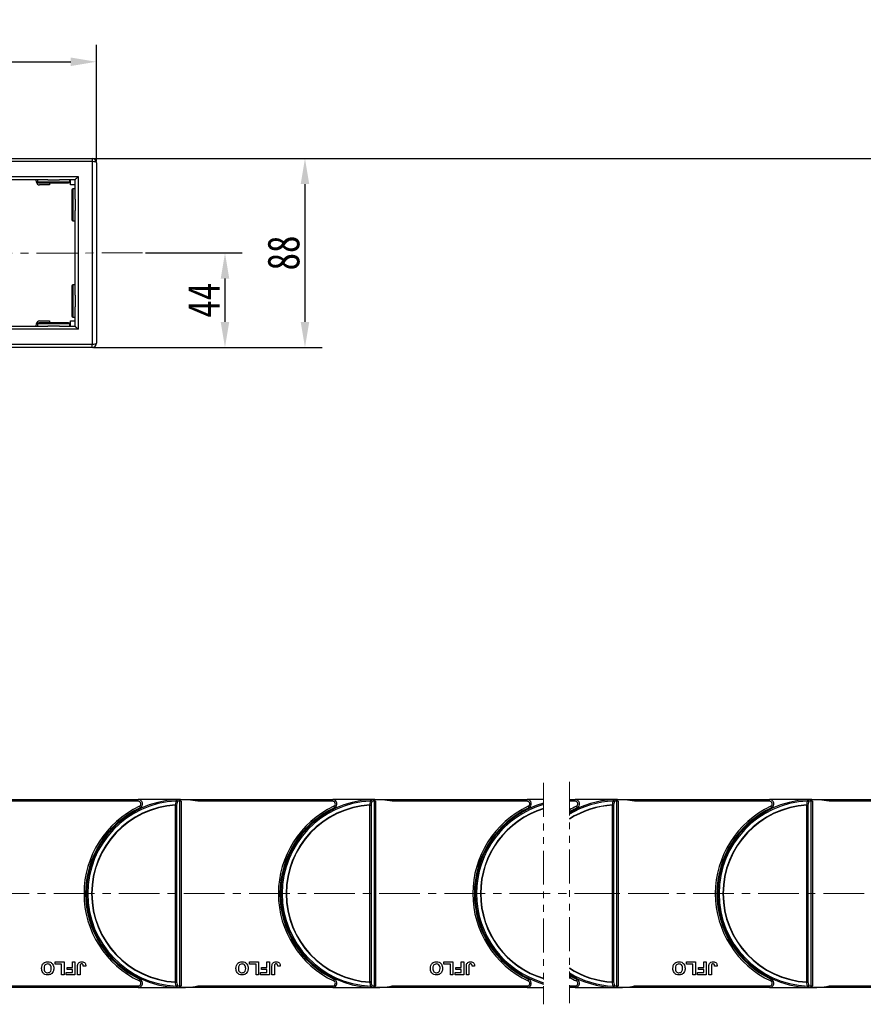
# Model space of a CAD drawing. Header units: millimetres. Extents: x -1637 to 445, y 81 to 1539.
# Tile 24 of 52: x -456 to -61, y 676 to 1137. Entities that reach past the tile are written whole.
import ezdxf

# ---------------------------------------------------------------- set-up
doc = ezdxf.new("R2010")
doc.units = ezdxf.units.MM
doc.linetypes.add('CENTERX2', pattern=[20.32, 12.7, -2.54, 2.54, -2.54])
doc.linetypes.add('PHANTOM2', pattern=[31.75, 15.875, -3.175, 3.175, -3.175, 3.175, -3.175])
doc.styles.get("Standard").update_dxf_attribs({"font": '仿宋_GB2312.ttf', "width": 0.8})
doc.dimstyles.new('ISO-60.1', dxfattribs={"dimtxt": 15, "dimasz": 12, "dimexe": 8, "dimexo": 0.625, "dimgap": 2.5, "dimtad": 1, "dimdsep": 46, "dimtxsty": 'Standard', "dimcen": 2.5, "dimadec": 0, "dimazin": 0, "dimtfac": 1, "dimtmove": 0, "dimatfit": 3, "dimfxl": 0, "dimarcsym": 0})

# ---------------------------------------------------------------- blocks, each defined once
blk = doc.blocks.new('*D3488')
at = {"color": 0, "lineweight": -2}
for p, q in [((-543.43, 1072.22), (-543.43, 1125.18)), ((-420.41, 1070.53), (-420.41, 1125.18)), ((-531.43, 1117.18), (-432.41, 1117.18))]:
    blk.add_line(p, q, dxfattribs=at)
at = {"color": 0, "lineweight": 9}
for points in [[(-531.43, 1119.18), (-531.43, 1115.18), (-543.43, 1117.18)], [(-432.41, 1119.18), (-432.41, 1115.18), (-420.41, 1117.18)]]:
    blk.add_solid(points, dxfattribs=at)
at = {"layer": 'Defpoints', "color": 0, "lineweight": 9}
for p in [(-420.41, 1117.18), (-543.43, 1071.59), (-420.41, 1069.9)]:
    blk.add_point(p, dxfattribs=at)
at = {"color": 0, "lineweight": 9, "insert": (-481.92, 1127.18), "char_height": 15, "attachment_point": 5}
blk.add_mtext('125', dxfattribs=at)
blk = doc.blocks.new('*D3490')
at = {"color": 0, "lineweight": -2}
for p, q in [((-421.79, 1071.9), (-314.76, 1071.9)), ((-322.76, 1059.9), (-322.76, 995.37)), ((-421.79, 983.37), (-314.76, 983.37))]:
    blk.add_line(p, q, dxfattribs=at)
at = {"color": 0, "lineweight": 9}
for points in [[(-324.76, 1059.9), (-320.76, 1059.9), (-322.76, 1071.9)], [(-324.76, 995.37), (-320.76, 995.37), (-322.76, 983.37)]]:
    blk.add_solid(points, dxfattribs=at)
at = {"layer": 'Defpoints', "color": 0, "lineweight": 9}
for p in [(-422.41, 1071.9), (-422.41, 983.37), (-322.76, 983.37)]:
    blk.add_point(p, dxfattribs=at)
at = {"color": 0, "lineweight": 9, "insert": (-332.76, 1027.64), "char_height": 15, "attachment_point": 5, "rotation": 90}
blk.add_mtext('88', dxfattribs=at)
blk = doc.blocks.new('*D3491')
at = {"color": 0, "lineweight": -2}
for p, q in [((-397.49, 1027.64), (-352.2, 1027.64)), ((-360.2, 1015.64), (-360.2, 995.37)), ((-397.49, 983.37), (-352.2, 983.37))]:
    blk.add_line(p, q, dxfattribs=at)
at = {"color": 0, "lineweight": 9}
for points in [[(-362.2, 1015.64), (-358.2, 1015.64), (-360.2, 1027.64)], [(-362.2, 995.37), (-358.2, 995.37), (-360.2, 983.37)]]:
    blk.add_solid(points, dxfattribs=at)
at = {"layer": 'Defpoints', "color": 0, "lineweight": 9}
for p in [(-398.12, 1027.64), (-398.12, 983.37), (-360.2, 983.37)]:
    blk.add_point(p, dxfattribs=at)
at = {"color": 0, "lineweight": 9, "insert": (-370.2, 1005.51), "char_height": 15, "attachment_point": 5, "rotation": 90}
blk.add_mtext('44', dxfattribs=at)
blk = doc.blocks.new('*D3495')
at = {"color": 0, "lineweight": -2}
for p, q in [((-370.99, 1071.9), (322.87, 1071.9)), ((314.87, 1059.9), (314.87, 695.4)), ((224.62, 683.4), (322.87, 683.4))]:
    blk.add_line(p, q, dxfattribs=at)
at = {"color": 0, "lineweight": 9}
for points in [[(312.87, 1059.9), (316.87, 1059.9), (314.87, 1071.9)], [(312.87, 695.4), (316.87, 695.4), (314.87, 683.4)]]:
    blk.add_solid(points, dxfattribs=at)
at = {"layer": 'Defpoints', "color": 0, "lineweight": 9}
for p in [(-371.61, 1071.9), (224, 683.4), (314.87, 683.4)]:
    blk.add_point(p, dxfattribs=at)
at = {"color": 0, "lineweight": 9, "insert": (304.87, 877.65), "char_height": 15, "attachment_point": 5, "rotation": 90}
blk.add_mtext('2R+88', dxfattribs=at)

msp = doc.modelspace()

# ---------------------------------------------------------------- linework, layer by layer
at = {"color": 7, "linetype": 'Continuous', "lineweight": 25}
for p, q in [((-499.791, 1071.925), (-422.412, 1071.925)), ((-422.412, 1070.425), (-499.791, 1070.425)), ((-422.412, 1071.925), (-422.412, 1070.425)), ((-422.412, 1070.425), (-422.412, 984.897)), ((-420.412, 1069.925), (-420.412, 985.397)), ((-491.912, 1063.425), (-428.912, 1063.425)), ((-443.104, 1061.925), (-472.719, 1061.925)), ((-448.444, 1060.765), (-448.649, 1061.925)), ((-447.912, 1061.925), (-447.912, 1060.925)), ((-443.104, 1061.925), (-437.719, 1061.925)), ((-430.412, 1061.925), (-437.719, 1061.925)), ((-432.912, 1060.925), (-432.912, 1061.925)), ((-432.512, 1059.525), (-432.512, 1061.925)), ((-430.412, 1052.854), (-430.412, 1061.925)), ((-428.912, 1063.425), (-428.912, 991.897)), ((-447.412, 1060.425), (-436.97, 1060.425)), ((-442.312, 1059.525), (-446.967, 1059.525)), ((-442.312, 1060.425), (-442.312, 1059.525)), ((-436.97, 1060.425), (-433.412, 1060.425)), ((-430.412, 1059.525), (-432.512, 1059.525)), ((-431.912, 1057.161), (-431.912, 1043.161)), ((-430.412, 1057.661), (-431.412, 1057.661)), ((-430.412, 1052.854), (-430.412, 1047.468)), ((-430.412, 1007.854), (-430.412, 1047.468)), ((-431.412, 1042.661), (-430.412, 1042.661)), ((-431.912, 1012.161), (-431.912, 998.161)), ((-430.412, 1012.661), (-431.412, 1012.661)), ((-430.412, 1007.854), (-430.412, 1002.468)), ((-430.412, 993.397), (-430.412, 1002.468)), ((-431.412, 997.661), (-430.412, 997.661)), ((-428.912, 991.897), (-491.912, 991.897)), ((-472.719, 993.397), (-443.104, 993.397)), ((-448.649, 993.397), (-448.444, 994.557)), ((-447.912, 994.397), (-447.912, 993.397)), ((-433.412, 994.897), (-447.412, 994.897)), ((-446.967, 995.797), (-442.312, 995.797)), ((-437.719, 993.397), (-443.104, 993.397)), ((-442.312, 995.797), (-442.312, 994.897)), ((-437.719, 993.397), (-430.412, 993.397)), ((-432.912, 993.397), (-432.912, 994.397)), ((-432.512, 993.397), (-432.512, 995.797)), ((-432.512, 995.797), (-430.412, 995.797)), ((-499.791, 984.897), (-422.412, 984.897)), ((-422.412, 983.397), (-499.791, 983.397)), ((-422.412, 983.397), (-422.412, 984.897)), ((-471.743, 771.661), (-400.775, 771.661)), ((-400.775, 770.911), (-463.964, 770.911)), ((-400.775, 770.911), (-400.775, 771.661)), ((-381.053, 771.661), (-400.775, 771.661)), ((-380.901, 771.068), (-381.503, 771.518)), ((-381.273, 684.418), (-381.273, 770.905)), ((-381.053, 771.661), (-380.743, 771.661)), ((-380.898, 770.911), (-380.743, 770.911)), ((-380.743, 771.661), (-309.775, 771.661)), ((-380.743, 771.661), (-380.743, 771.66)), ((-380.743, 770.911), (-380.743, 684.411)), ((-309.775, 770.911), (-372.964, 770.911)), ((-309.775, 770.911), (-309.775, 771.661)), ((-290.053, 771.661), (-309.775, 771.661)), ((-289.901, 771.068), (-290.503, 771.518)), ((-290.273, 684.418), (-290.273, 770.905)), ((-290.053, 771.661), (-289.743, 771.661)), ((-289.898, 770.911), (-289.743, 770.911)), ((-289.743, 771.661), (-218.775, 771.661)), ((-289.743, 771.661), (-289.743, 771.66)), ((-289.743, 770.911), (-289.743, 684.411)), ((-218.775, 770.911), (-281.964, 770.911)), ((-218.775, 770.911), (-218.775, 771.661)), ((-211.018, 771.661), (-218.775, 771.661)), ((-198.972, 771.661), (-196.239, 771.661)), ((-196.239, 770.911), (-198.972, 770.911)), ((-196.239, 770.911), (-196.239, 771.661)), ((-176.517, 771.661), (-196.239, 771.661)), ((-176.365, 771.068), (-176.967, 771.518)), ((-176.736, 684.418), (-176.736, 770.905)), ((-176.517, 771.661), (-176.206, 771.661)), ((-176.361, 770.911), (-176.206, 770.911)), ((-176.206, 771.661), (-105.239, 771.661)), ((-176.206, 771.661), (-176.206, 771.66)), ((-176.206, 770.911), (-176.206, 684.411)), ((-105.239, 770.911), (-168.427, 770.911)), ((-105.239, 770.911), (-105.239, 771.661)), ((-85.517, 771.661), (-105.239, 771.661)), ((-85.365, 771.068), (-85.967, 771.518)), ((-85.736, 684.418), (-85.736, 770.905)), ((-85.517, 771.661), (-85.206, 771.661)), ((-85.361, 770.911), (-85.206, 770.911)), ((-85.206, 771.661), (-14.239, 771.661)), ((-85.206, 771.661), (-85.206, 771.66)), ((-85.206, 770.911), (-85.206, 684.411)), ((-14.239, 770.911), (-77.427, 770.911)), ((-383.364, 686.3), (-383.364, 769.022)), ((-383.364, 769.022), (-382.834, 769.022)), ((-382.834, 769.022), (-382.834, 686.3)), ((-292.364, 686.3), (-292.364, 769.022)), ((-292.364, 769.022), (-291.834, 769.022)), ((-291.834, 769.022), (-291.834, 686.3)), ((-178.827, 686.3), (-178.827, 769.022)), ((-178.827, 769.022), (-178.297, 769.022)), ((-178.297, 769.022), (-178.297, 686.3)), ((-87.827, 686.3), (-87.827, 769.022)), ((-87.827, 769.022), (-87.297, 769.022)), ((-87.297, 769.022), (-87.297, 686.3)), ((-424.443, 734.961), (-424.849, 734.961)), ((-333.443, 734.961), (-333.849, 734.961)), ((-242.443, 734.961), (-242.849, 734.961)), ((-128.907, 734.961), (-129.312, 734.961)), ((-424.849, 720.361), (-424.443, 720.361)), ((-333.849, 720.361), (-333.443, 720.361)), ((-242.849, 720.361), (-242.443, 720.361)), ((-129.312, 720.361), (-128.907, 720.361)), ((-439.746, 694.661), (-439.746, 695.661)), ((-439.746, 695.661), (-435.516, 695.661)), ((-436.669, 694.661), (-439.746, 694.661)), ((-436.669, 689.661), (-436.669, 694.661)), ((-435.516, 695.661), (-435.516, 689.661)), ((-434.131, 692.123), (-434.131, 693.123)), ((-434.131, 693.123), (-431.593, 693.123)), ((-431.593, 692.123), (-434.131, 692.123)), ((-431.593, 693.123), (-431.593, 695.661)), ((-431.593, 695.661), (-430.439, 695.661)), ((-431.593, 690.661), (-431.593, 692.123)), ((-430.439, 695.661), (-430.439, 689.661)), ((-429.208, 689.661), (-429.208, 693.443)), ((-428.054, 693.544), (-428.054, 689.661)), ((-425.362, 693.738), (-426.516, 693.661)), ((-348.746, 694.661), (-348.746, 695.661)), ((-348.746, 695.661), (-344.516, 695.661)), ((-345.669, 694.661), (-348.746, 694.661)), ((-345.669, 689.661), (-345.669, 694.661)), ((-344.516, 695.661), (-344.516, 689.661)), ((-343.131, 692.123), (-343.131, 693.123)), ((-343.131, 693.123), (-340.593, 693.123)), ((-340.593, 692.123), (-343.131, 692.123)), ((-340.593, 695.661), (-339.439, 695.661)), ((-340.593, 693.123), (-340.593, 695.661)), ((-340.593, 690.661), (-340.593, 692.123)), ((-339.439, 695.661), (-339.439, 689.661)), ((-338.208, 689.661), (-338.208, 693.443)), ((-337.054, 693.544), (-337.054, 689.661)), ((-334.362, 693.738), (-335.516, 693.661)), ((-257.746, 694.661), (-257.746, 695.661)), ((-257.746, 695.661), (-253.516, 695.661)), ((-254.669, 694.661), (-257.746, 694.661)), ((-254.669, 689.661), (-254.669, 694.661)), ((-253.516, 695.661), (-253.516, 689.661)), ((-252.131, 692.123), (-252.131, 693.123)), ((-252.131, 693.123), (-249.593, 693.123)), ((-249.593, 692.123), (-252.131, 692.123)), ((-249.593, 693.123), (-249.593, 695.661)), ((-249.593, 695.661), (-248.439, 695.661)), ((-249.593, 690.661), (-249.593, 692.123)), ((-248.439, 695.661), (-248.439, 689.661)), ((-247.208, 689.661), (-247.208, 693.443)), ((-246.054, 693.544), (-246.054, 689.661)), ((-243.362, 693.738), (-244.516, 693.661)), ((-144.21, 694.661), (-144.21, 695.661)), ((-144.21, 695.661), (-139.979, 695.661)), ((-141.133, 694.661), (-144.21, 694.661)), ((-141.133, 689.661), (-141.133, 694.661)), ((-139.979, 695.661), (-139.979, 689.661)), ((-138.594, 693.123), (-136.056, 693.123)), ((-138.594, 692.123), (-138.594, 693.123)), ((-136.056, 692.123), (-138.594, 692.123)), ((-136.056, 693.123), (-136.056, 695.661)), ((-136.056, 695.661), (-134.902, 695.661)), ((-136.056, 690.661), (-136.056, 692.123)), ((-134.902, 695.661), (-134.902, 689.661)), ((-133.671, 689.661), (-133.671, 693.443)), ((-132.517, 693.544), (-132.517, 689.661)), ((-129.825, 693.738), (-130.979, 693.661)), ((-435.516, 689.661), (-436.669, 689.661)), ((-434.516, 689.661), (-434.516, 690.661)), ((-434.516, 690.661), (-431.593, 690.661)), ((-430.439, 689.661), (-434.516, 689.661)), ((-428.054, 689.661), (-429.208, 689.661)), ((-344.516, 689.661), (-345.669, 689.661)), ((-343.516, 689.661), (-343.516, 690.661)), ((-343.516, 690.661), (-340.593, 690.661)), ((-339.439, 689.661), (-343.516, 689.661)), ((-337.054, 689.661), (-338.208, 689.661)), ((-253.516, 689.661), (-254.669, 689.661)), ((-252.516, 689.661), (-252.516, 690.661)), ((-252.516, 690.661), (-249.593, 690.661)), ((-248.439, 689.661), (-252.516, 689.661)), ((-246.054, 689.661), (-247.208, 689.661)), ((-139.979, 689.661), (-141.133, 689.661)), ((-138.979, 690.661), (-136.056, 690.661)), ((-138.979, 689.661), (-138.979, 690.661)), ((-134.902, 689.661), (-138.979, 689.661)), ((-132.517, 689.661), (-133.671, 689.661)), ((-400.775, 683.661), (-471.743, 683.661)), ((-463.964, 684.411), (-400.775, 684.411)), ((-400.775, 684.411), (-400.775, 683.661)), ((-400.775, 683.661), (-381.053, 683.661)), ((-382.834, 686.3), (-383.364, 686.3)), ((-380.743, 683.661), (-381.053, 683.661)), ((-380.898, 684.411), (-380.743, 684.411)), ((-380.743, 683.662), (-380.743, 683.661)), ((-309.775, 683.661), (-380.743, 683.661)), ((-372.964, 684.411), (-309.775, 684.411)), ((-309.775, 684.411), (-309.775, 683.661)), ((-309.775, 683.661), (-290.053, 683.661)), ((-291.834, 686.3), (-292.364, 686.3)), ((-289.743, 683.661), (-290.053, 683.661)), ((-289.898, 684.411), (-289.743, 684.411)), ((-289.743, 683.662), (-289.743, 683.661)), ((-218.775, 683.661), (-289.743, 683.661)), ((-281.964, 684.411), (-218.775, 684.411)), ((-218.775, 684.411), (-218.775, 683.661)), ((-218.775, 683.661), (-211.019, 683.661)), ((-198.973, 684.411), (-196.239, 684.411)), ((-196.239, 683.661), (-198.973, 683.661)), ((-196.239, 684.411), (-196.239, 683.661)), ((-196.239, 683.661), (-176.517, 683.661)), ((-178.297, 686.3), (-178.827, 686.3)), ((-176.206, 683.661), (-176.517, 683.661)), ((-176.361, 684.411), (-176.206, 684.411)), ((-176.206, 683.662), (-176.206, 683.661)), ((-105.239, 683.661), (-176.206, 683.661)), ((-168.427, 684.411), (-105.239, 684.411)), ((-105.239, 684.411), (-105.239, 683.661)), ((-105.239, 683.661), (-85.517, 683.661)), ((-87.297, 686.3), (-87.827, 686.3)), ((-85.206, 683.661), (-85.517, 683.661)), ((-85.361, 684.411), (-85.206, 684.411)), ((-85.206, 683.662), (-85.206, 683.661)), ((-14.239, 683.661), (-85.206, 683.661)), ((-77.427, 684.411), (-14.239, 684.411))]:
    msp.add_line(p, q, dxfattribs=at)
at = {"color": 8, "linetype": 'Continuous', "lineweight": 25}
for p, q in [((-447.912, 1060.925), (-436.724, 1060.925)), ((-436.724, 1060.925), (-432.912, 1060.925)), ((-431.412, 1057.661), (-431.412, 1042.661)), ((-431.412, 1012.661), (-431.412, 997.661)), ((-432.912, 994.397), (-447.912, 994.397))]:
    msp.add_line(p, q, dxfattribs=at)
at = {"color": 1, "linetype": 'CENTERX2', "lineweight": 13, "ltscale": 1.5}
for p, q in [((-398.842, 1027.661), (-728.251, 1027.302)), ((-653.743, 727.661), (-177.26, 727.661)), ((243.779, 727.661), (-190.207, 727.661))]:
    msp.add_line(p, q, dxfattribs=at)
at = {"color": 3, "linetype": 'PHANTOM2', "lineweight": 9}
for p, q in [((-211.018, 779.498), (-211.019, 675.824)), ((-198.972, 780.06), (-198.974, 676.387))]:
    msp.add_line(p, q, dxfattribs=at)
at = {"color": 7, "linetype": 'Continuous', "lineweight": 25, "flags": 128}
for points in [[(-428.912, 1063.425), (-429.204, 1063.132), (-429.486, 1062.851), (-429.745, 1062.592), (-429.973, 1062.364), (-430.159, 1062.178), (-430.298, 1062.039), (-430.383, 1061.954), (-430.412, 1061.925)], [(-430.412, 993.397), (-430.383, 993.368), (-430.298, 993.283), (-430.159, 993.144), (-429.973, 992.958), (-429.745, 992.73), (-429.486, 992.471), (-429.204, 992.19), (-428.912, 991.897)], [(-383.033, 771.616), (-383.032, 771.605), (-383.031, 771.573), (-383.028, 771.519), (-383.025, 771.447), (-383.021, 771.357), (-383.016, 771.253), (-383.011, 771.138), (-383.006, 771.014)], [(-292.033, 771.616), (-292.032, 771.605), (-292.031, 771.573), (-292.028, 771.519), (-292.025, 771.447), (-292.021, 771.357), (-292.016, 771.253), (-292.011, 771.138), (-292.006, 771.014)], [(-178.496, 771.616), (-178.496, 771.605), (-178.494, 771.573), (-178.492, 771.519), (-178.488, 771.447), (-178.484, 771.357), (-178.48, 771.253), (-178.475, 771.138), (-178.469, 771.014)], [(-87.496, 771.616), (-87.496, 771.605), (-87.494, 771.573), (-87.492, 771.519), (-87.489, 771.447), (-87.484, 771.357), (-87.48, 771.253), (-87.475, 771.138), (-87.469, 771.014)], [(-400.244, 768.53), (-400.182, 768.397), (-400.122, 768.27), (-400.067, 768.152), (-400.019, 768.05), (-399.979, 767.965), (-399.95, 767.902), (-399.931, 767.864), (-399.925, 767.851)], [(-383.372, 769.169), (-383.371, 769.151), (-383.37, 769.133), (-383.369, 769.114), (-383.368, 769.096), (-383.367, 769.078), (-383.366, 769.059), (-383.365, 769.041), (-383.364, 769.022)], [(-309.244, 768.53), (-309.182, 768.397), (-309.122, 768.27), (-309.067, 768.152), (-309.019, 768.05), (-308.979, 767.965), (-308.95, 767.902), (-308.931, 767.864), (-308.925, 767.851)], [(-292.372, 769.169), (-292.371, 769.151), (-292.37, 769.133), (-292.369, 769.114), (-292.368, 769.096), (-292.367, 769.078), (-292.366, 769.059), (-292.365, 769.041), (-292.364, 769.022)], [(-218.244, 768.53), (-218.182, 768.397), (-218.122, 768.27), (-218.067, 768.152), (-218.019, 768.05), (-217.979, 767.965), (-217.95, 767.902), (-217.931, 767.864), (-217.925, 767.851)], [(-195.707, 768.53), (-195.645, 768.397), (-195.585, 768.27), (-195.53, 768.152), (-195.482, 768.05), (-195.442, 767.965), (-195.413, 767.902), (-195.395, 767.864), (-195.389, 767.851)], [(-178.835, 769.169), (-178.834, 769.151), (-178.833, 769.133), (-178.832, 769.114), (-178.831, 769.096), (-178.83, 769.078), (-178.829, 769.059), (-178.828, 769.041), (-178.827, 769.022)], [(-104.707, 768.53), (-104.645, 768.397), (-104.585, 768.27), (-104.53, 768.152), (-104.482, 768.05), (-104.442, 767.965), (-104.413, 767.902), (-104.395, 767.864), (-104.389, 767.851)], [(-400.244, 686.792), (-400.182, 686.925), (-400.122, 687.052), (-400.067, 687.17), (-400.019, 687.273), (-399.979, 687.357), (-399.95, 687.42), (-399.931, 687.458), (-399.925, 687.471)], [(-309.244, 686.792), (-309.182, 686.925), (-309.122, 687.052), (-309.067, 687.17), (-309.019, 687.273), (-308.979, 687.357), (-308.95, 687.42), (-308.931, 687.458), (-308.925, 687.471)], [(-218.244, 686.792), (-218.182, 686.925), (-218.122, 687.052), (-218.067, 687.17), (-218.019, 687.273), (-217.979, 687.357), (-217.95, 687.42), (-217.931, 687.458), (-217.925, 687.471)], [(-195.707, 686.792), (-195.645, 686.925), (-195.585, 687.052), (-195.53, 687.17), (-195.482, 687.273), (-195.442, 687.357), (-195.413, 687.42), (-195.395, 687.458), (-195.389, 687.471)], [(-104.707, 686.792), (-104.645, 686.925), (-104.585, 687.052), (-104.53, 687.17), (-104.482, 687.273), (-104.442, 687.357), (-104.413, 687.42), (-104.395, 687.458), (-104.389, 687.471)], [(-383.364, 686.3), (-383.365, 686.281), (-383.366, 686.263), (-383.367, 686.244), (-383.368, 686.226), (-383.369, 686.208), (-383.37, 686.189), (-383.371, 686.171), (-383.372, 686.153)], [(-383.006, 684.308), (-383.011, 684.185), (-383.016, 684.069), (-383.021, 683.965), (-383.025, 683.875), (-383.028, 683.803), (-383.031, 683.749), (-383.032, 683.717), (-383.033, 683.706)], [(-292.364, 686.3), (-292.365, 686.281), (-292.366, 686.263), (-292.367, 686.244), (-292.368, 686.226), (-292.369, 686.208), (-292.37, 686.189), (-292.371, 686.171), (-292.372, 686.153)], [(-292.006, 684.308), (-292.011, 684.185), (-292.016, 684.069), (-292.021, 683.965), (-292.025, 683.875), (-292.028, 683.803), (-292.031, 683.749), (-292.032, 683.717), (-292.033, 683.706)], [(-178.827, 686.3), (-178.828, 686.281), (-178.829, 686.263), (-178.83, 686.244), (-178.831, 686.226), (-178.832, 686.208), (-178.833, 686.189), (-178.834, 686.171), (-178.835, 686.153)], [(-178.469, 684.308), (-178.475, 684.185), (-178.48, 684.069), (-178.484, 683.965), (-178.488, 683.875), (-178.492, 683.803), (-178.494, 683.749), (-178.496, 683.717), (-178.496, 683.706)], [(-87.469, 684.308), (-87.475, 684.185), (-87.48, 684.069), (-87.484, 683.965), (-87.489, 683.875), (-87.492, 683.803), (-87.494, 683.749), (-87.496, 683.717), (-87.496, 683.706)]]:
    msp.add_lwpolyline(points, dxfattribs=at)
at = {"color": 7, "linetype": 'Continuous', "lineweight": 25}
for centre, radius, start, end in [((-422.412, 1069.925), 2, 0, 90), ((-446.967, 1061.025), 1.5, 190, 270), ((-447.412, 1060.925), 0.5, 180, 270), ((-433.412, 1060.925), 0.5, 270, 0), ((-431.412, 1057.161), 0.5, 90, 180), ((-431.412, 1043.161), 0.5, 180, 270), ((-431.412, 1012.161), 0.5, 90, 180), ((-431.412, 998.161), 0.5, 180, 270), ((-446.967, 994.297), 1.5, 90, 170), ((-447.412, 994.397), 0.5, 90, 180), ((-433.412, 994.397), 0.5, 0, 90), ((-422.412, 985.397), 2, 270, 0), ((-381.053, 727.661), 44, 92.57859, 267.42141), ((-381.053, 727.661), 43.397, 92.57859, 267.42141), ((-400.775, 769.661), 2, 295.15349, 90), ((-400.775, 769.661), 1.25, 295.15349, 90), ((-381.053, 727.661), 44, 91.40525, 92.57859), ((-383.141, 770.948), 0.677, 353.16625, 80.78329), ((-383.549, 767.974), 3.088, 69.52546, 79.868), ((-380.523, 727.661), 43.25, 90.99361, 92.57859), ((-381.053, 727.661), 44, 79.40598, 91.40525), ((-382.152, 770.924), 0.88, 358.72506, 42.44683), ((-384.437, 770.912), 3.54, 359.98441, 2.52712), ((-290.053, 727.661), 44, 92.57859, 267.42141), ((-290.053, 727.661), 43.397, 92.57859, 267.42141), ((-309.775, 769.661), 2, 295.15349, 90), ((-309.775, 769.661), 1.25, 295.15349, 90), ((-290.053, 727.661), 44, 91.40525, 92.57859), ((-292.141, 770.948), 0.677, 353.16756, 80.78199), ((-292.549, 767.973), 3.089, 69.5275, 79.86596), ((-289.523, 727.661), 43.25, 90.99361, 92.57859), ((-290.053, 727.661), 44, 79.40598, 91.40525), ((-291.152, 770.924), 0.88, 358.72417, 42.44528), ((-293.475, 770.912), 3.577, 359.99234, 2.50831), ((-199.053, 727.661), 44, 105.77863, 254.21961), ((-218.775, 769.661), 2, 295.15349, 90), ((-218.775, 769.661), 1.25, 295.15349, 90), ((-176.517, 727.661), 44, 92.57859, 120.68742), ((-176.517, 727.661), 43.397, 92.57859, 121.161), ((-196.239, 769.661), 2, 295.15349, 90), ((-196.239, 769.661), 1.25, 295.15349, 90), ((-176.517, 727.661), 44, 91.40525, 92.57859), ((-178.605, 770.948), 0.677, 353.16632, 80.78032), ((-179.012, 767.975), 3.088, 69.52419, 79.86764), ((-175.986, 727.661), 43.25, 90.99361, 92.57859), ((-176.517, 727.661), 44, 79.40598, 91.40525), ((-177.616, 770.924), 0.88, 358.7258, 42.43878), ((-180.013, 770.909), 3.651, 0.0288, 2.49359), ((-85.517, 727.661), 44, 92.57859, 267.42141), ((-85.517, 727.661), 43.397, 92.57859, 267.42141), ((-105.239, 769.661), 2, 295.15349, 90), ((-105.239, 769.661), 1.25, 295.15349, 90), ((-85.517, 727.661), 44, 91.40525, 92.57859), ((-87.605, 770.948), 0.677, 353.1688, 80.78365), ((-88.012, 767.974), 3.088, 69.52588, 79.8692), ((-84.986, 727.661), 43.25, 90.99361, 92.57859), ((-85.517, 727.661), 44, 79.40598, 91.40525), ((-86.615, 770.924), 0.879, 358.72005, 42.45429), ((-88.863, 770.914), 3.502, 359.95442, 2.52449), ((-381.053, 727.661), 45.15, 115.15349, 244.84651), ((-381.053, 727.661), 44.4, 115.15349, 244.84651), ((-381.053, 727.661), 41.573, 93.19752, 266.80248), ((-381.053, 727.661), 41.426, 93.19752, 266.80248), ((-383.915, 766.117), 3.1, 69.57943, 79.9114), ((-290.053, 727.661), 45.15, 115.15349, 244.84651), ((-290.053, 727.661), 44.4, 115.15349, 244.84651), ((-290.053, 727.661), 41.573, 93.19752, 266.80248), ((-290.053, 727.661), 41.426, 93.19752, 266.80248), ((-292.915, 766.118), 3.099, 69.57796, 79.91288), ((-199.053, 727.661), 45.15, 115.15349, 244.84651), ((-199.053, 727.661), 44.4, 115.15349, 244.84651), ((-199.053, 727.661), 43.397, 106.0037, 253.99454), ((-199.053, 727.661), 41.573, 106.72618, 253.27206), ((-199.053, 727.661), 41.426, 106.78732, 253.21091), ((-176.517, 727.661), 41.573, 93.19752, 122.69396), ((-176.517, 727.661), 41.426, 93.19752, 122.82463), ((-176.517, 727.661), 45.15, 115.15349, 119.82514), ((-176.517, 727.661), 44.4, 115.15349, 120.38157), ((-179.379, 766.116), 3.101, 69.58202, 79.90882), ((-85.517, 727.661), 45.15, 115.15349, 244.84651), ((-85.517, 727.661), 44.4, 115.15349, 244.84651), ((-85.517, 727.661), 41.573, 93.19752, 266.80248), ((-85.517, 727.661), 41.426, 93.19752, 266.80248), ((-109.846, 767.863), 22.049, 3.01447, 3.39671), ((-88.378, 766.117), 3.1, 69.58048, 79.91357), ((-176.517, 727.661), 41.426, 237.1736, 266.80248), ((-176.517, 727.661), 41.573, 237.30428, 266.80248), ((-400.775, 685.661), 2, 270, 64.84651), ((-309.775, 685.661), 2, 270, 64.84651), ((-218.775, 685.661), 2, 270, 64.84651), ((-176.517, 727.661), 43.397, 238.83723, 267.42141), ((-176.517, 727.661), 44, 239.31082, 267.42141), ((-176.517, 727.661), 44.4, 239.61667, 244.84651), ((-176.517, 727.661), 45.15, 240.17309, 244.84651), ((-196.239, 685.661), 2, 270, 64.84651), ((-105.239, 685.661), 2, 270, 64.84651), ((-400.775, 685.661), 1.25, 270, 64.84651), ((-383.915, 689.205), 3.1, 280.0886, 290.42057), ((-383.141, 684.374), 0.677, 279.21527, 6.83518), ((-381.053, 727.661), 44, 267.42141, 268.59475), ((-383.549, 687.348), 3.088, 280.132, 290.47454), ((-380.523, 727.661), 43.25, 267.42141, 269.00639), ((-381.053, 727.661), 44, 268.59475, 280.59402), ((-382.152, 684.398), 0.88, 317.55644, 1.2735), ((-384.434, 684.41), 3.536, 357.47171, 0.01677), ((-309.775, 685.661), 1.25, 270, 64.84651), ((-292.915, 689.204), 3.099, 280.08712, 290.42204), ((-292.141, 684.374), 0.677, 279.21658, 6.83388), ((-290.053, 727.661), 44, 267.42141, 268.59475), ((-292.549, 687.349), 3.089, 280.13404, 290.4725), ((-289.523, 727.661), 43.25, 267.42141, 269.00639), ((-290.053, 727.661), 44, 268.59475, 280.59402), ((-291.152, 684.398), 0.88, 317.55799, 1.27438), ((-293.472, 684.41), 3.574, 357.49052, 0.00883), ((-218.775, 685.661), 1.25, 270, 64.84651), ((-196.239, 685.661), 1.25, 270, 64.84651), ((-179.379, 689.206), 3.101, 280.09118, 290.41798), ((-178.605, 684.374), 0.677, 279.21968, 6.83368), ((-176.517, 727.661), 44, 267.42141, 268.59475), ((-179.012, 687.347), 3.088, 280.13236, 290.47581), ((-175.986, 727.661), 43.25, 267.42141, 269.00639), ((-176.517, 727.661), 44, 268.59475, 280.59402), ((-177.616, 684.398), 0.88, 317.56575, 1.27151), ((-180.013, 684.413), 3.651, 357.50641, 359.9712), ((-105.239, 685.661), 1.25, 270, 64.84651), ((-106.022, 687.245), 18.22, 356.56313, 357.0257), ((-88.378, 689.205), 3.1, 280.08643, 290.41952), ((-87.605, 684.374), 0.677, 279.21635, 6.8312), ((-85.517, 727.661), 44, 267.42141, 268.59475), ((-88.012, 687.348), 3.088, 280.1308, 290.47412), ((-84.986, 727.661), 43.25, 267.42141, 269.00639), ((-85.517, 727.661), 44, 268.59475, 280.59402), ((-86.615, 684.398), 0.879, 317.55024, 1.27726), ((-88.863, 684.408), 3.502, 357.47551, 0.04558)]:
    msp.add_arc(centre, radius, start, end, dxfattribs=at)
for centre, start_param, end_param in [((-422.412, 1069.925), 0, 1.5707963), ((-422.412, 985.397), 4.712389, 6.2831853)]:
    msp.add_ellipse(centre, major_axis=(2, 0), ratio=0.25, start_param=start_param, end_param=end_param, dxfattribs=at)
for points, knots in [([(-383.372, 769.169), (-383.288, 769.591), (-383.166, 770.206), (-383.044, 770.821), (-383.006, 771.014)], [0, 0, 0, 0, 0.6855349, 1, 1, 1, 1]), ([(-382.469, 770.867), (-382.507, 770.674), (-382.629, 770.059), (-382.75, 769.444), (-382.834, 769.022)], [0, 0, 0, 0, 0.3144765, 1, 1, 1, 1]), ([(-381.503, 771.518), (-381.636, 771.568), (-381.84, 771.644), (-382.056, 771.647), (-382.132, 771.648)], [0, 0, 0, 0, 0.64984434, 1, 1, 1, 1]), ([(-380.898, 770.911), (-380.956, 770.911), (-381.096, 770.91), (-381.208, 770.907), (-381.273, 770.905)], [0, 0, 0, 0, 0.4157122, 1, 1, 1, 1]), ([(-380.743, 770.911), (-380.744, 770.912), (-380.797, 770.965), (-380.85, 771.017), (-380.901, 771.068)], [0, 0, 0, 0, 0.024536, 1, 1, 1, 1]), ([(-292.372, 769.169), (-292.288, 769.591), (-292.166, 770.206), (-292.044, 770.821), (-292.006, 771.014)], [0, 0, 0, 0, 0.68553685, 1, 1, 1, 1]), ([(-291.469, 770.867), (-291.507, 770.674), (-291.629, 770.059), (-291.75, 769.444), (-291.834, 769.022)], [0, 0, 0, 0, 0.314476, 1, 1, 1, 1]), ([(-290.503, 771.518), (-290.636, 771.568), (-290.84, 771.644), (-291.056, 771.647), (-291.132, 771.648)], [0, 0, 0, 0, 0.6498294, 1, 1, 1, 1]), ([(-289.898, 770.911), (-289.956, 770.911), (-290.096, 770.91), (-290.208, 770.907), (-290.273, 770.905)], [0, 0, 0, 0, 0.4157122, 1, 1, 1, 1]), ([(-289.743, 770.911), (-289.744, 770.912), (-289.797, 770.965), (-289.85, 771.017), (-289.901, 771.068)], [0, 0, 0, 0, 0.0245372, 1, 1, 1, 1]), ([(-178.835, 769.169), (-178.752, 769.591), (-178.63, 770.206), (-178.507, 770.821), (-178.469, 771.014)], [0, 0, 0, 0, 0.68553388, 1, 1, 1, 1]), ([(-177.932, 770.867), (-177.97, 770.674), (-178.092, 770.059), (-178.214, 769.444), (-178.297, 769.022)], [0, 0, 0, 0, 0.314474, 1, 1, 1, 1]), ([(-176.967, 771.518), (-177.099, 771.568), (-177.303, 771.644), (-177.52, 771.647), (-177.596, 771.648)], [0, 0, 0, 0, 0.6497995, 1, 1, 1, 1]), ([(-176.361, 770.911), (-176.419, 770.911), (-176.559, 770.91), (-176.671, 770.907), (-176.736, 770.905)], [0, 0, 0, 0, 0.4157505, 1, 1, 1, 1]), ([(-176.206, 770.911), (-176.207, 770.912), (-176.26, 770.965), (-176.313, 771.017), (-176.365, 771.068)], [0, 0, 0, 0, 0.02453486, 1, 1, 1, 1]), ([(-87.835, 769.169), (-87.752, 769.591), (-87.63, 770.206), (-87.507, 770.821), (-87.469, 771.014)], [0, 0, 0, 0, 0.68553983, 1, 1, 1, 1]), ([(-86.932, 770.867), (-86.97, 770.674), (-87.092, 770.059), (-87.214, 769.444), (-87.297, 769.022)], [0, 0, 0, 0, 0.31447989, 1, 1, 1, 1]), ([(-85.967, 771.518), (-86.099, 771.568), (-86.303, 771.644), (-86.52, 771.647), (-86.596, 771.648)], [0, 0, 0, 0, 0.6498593, 1, 1, 1, 1]), ([(-85.361, 770.911), (-85.419, 770.911), (-85.559, 770.91), (-85.671, 770.907), (-85.736, 770.905)], [0, 0, 0, 0, 0.415674, 1, 1, 1, 1]), ([(-85.206, 770.911), (-85.207, 770.912), (-85.26, 770.965), (-85.313, 771.017), (-85.365, 771.068)], [0, 0, 0, 0, 0.02453486, 1, 1, 1, 1]), ([(-446.054, 692.669), (-446.025, 693.113), (-445.966, 693.998), (-445.266, 695.073), (-444.26, 695.662), (-443.565, 695.713), (-443.216, 695.738)], [0, 0, 0, 0, 0.280559, 0.5594744, 0.7794223, 1, 1, 1, 1]), ([(-443.2, 689.584), (-443.647, 689.627), (-444.539, 689.711), (-445.532, 690.56), (-445.998, 691.622), (-446.035, 692.32), (-446.054, 692.669)], [0, 0, 0, 0, 0.2798263, 0.5586395, 0.7789865, 1, 1, 1, 1]), ([(-443.214, 694.738), (-443.499, 694.701), (-444.069, 694.627), (-444.817, 693.835), (-444.869, 693.094), (-444.9, 692.641)], [0, 0, 0, 0, 0.2799821, 0.5597541, 1, 1, 1, 1]), ([(-444.9, 692.641), (-444.888, 692.358), (-444.863, 691.796), (-444.502, 691.066), (-443.88, 690.641), (-443.436, 690.603), (-443.214, 690.584)], [0, 0, 0, 0, 0.2811006, 0.5600103, 0.7797046, 1, 1, 1, 1]), ([(-443.216, 695.738), (-442.772, 695.698), (-441.887, 695.618), (-440.893, 694.787), (-440.419, 693.737), (-440.381, 693.044), (-440.362, 692.697)], [0, 0, 0, 0, 0.2799416, 0.5587153, 0.7790515, 1, 1, 1, 1]), ([(-441.516, 692.657), (-441.529, 692.941), (-441.557, 693.508), (-441.934, 694.229), (-442.545, 694.671), (-442.991, 694.716), (-443.214, 694.738)], [0, 0, 0, 0, 0.2810103, 0.5601262, 0.7799449, 1, 1, 1, 1]), ([(-443.214, 690.584), (-442.929, 690.617), (-442.358, 690.683), (-441.597, 691.462), (-441.546, 692.204), (-441.516, 692.657)], [0, 0, 0, 0, 0.28026756, 0.55987496, 1, 1, 1, 1]), ([(-440.362, 692.697), (-440.37, 692.404), (-440.385, 691.882), (-440.555, 691.389), (-440.63, 691.172)], [0, 0, 0, 0, 0.56018348, 1, 1, 1, 1]), ([(-429.208, 693.443), (-429.207, 693.659), (-429.204, 694.045), (-429.116, 694.419), (-429.077, 694.584)], [0, 0, 0, 0, 0.560306, 1, 1, 1, 1]), ([(-429.077, 694.584), (-428.983, 694.784), (-428.794, 695.183), (-428.133, 695.667), (-427.563, 695.711), (-427.215, 695.738)], [0, 0, 0, 0, 0.2801275, 0.56030834, 1, 1, 1, 1]), ([(-427.29, 694.738), (-427.429, 694.729), (-427.638, 694.715), (-427.868, 694.548), (-428.058, 694.174), (-428.056, 693.824), (-428.054, 693.544)], [0, 0, 0, 0, 0.2494036, 0.3744378, 0.4994621, 1, 1, 1, 1]), ([(-426.672, 694.407), (-426.712, 694.463), (-426.792, 694.575), (-427.004, 694.711), (-427.182, 694.728), (-427.29, 694.738)], [0, 0, 0, 0, 0.2807536, 0.5609467, 1, 1, 1, 1]), ([(-427.215, 695.738), (-426.922, 695.716), (-426.339, 695.673), (-425.674, 695.128), (-425.397, 694.422), (-425.373, 693.966), (-425.362, 693.738)], [0, 0, 0, 0, 0.28023807, 0.55842048, 0.77883564, 1, 1, 1, 1]), ([(-426.516, 693.661), (-426.521, 693.806), (-426.532, 694.064), (-426.629, 694.303), (-426.672, 694.407)], [0, 0, 0, 0, 0.56099914, 1, 1, 1, 1]), ([(-355.054, 692.669), (-355.025, 693.113), (-354.966, 693.998), (-354.266, 695.073), (-353.26, 695.662), (-352.564, 695.713), (-352.216, 695.738)], [0, 0, 0, 0, 0.280559, 0.5594744, 0.7794223, 1, 1, 1, 1]), ([(-352.2, 689.584), (-352.647, 689.627), (-353.539, 689.711), (-354.532, 690.56), (-354.998, 691.622), (-355.035, 692.32), (-355.054, 692.669)], [0, 0, 0, 0, 0.279826, 0.5586413, 0.7789867, 1, 1, 1, 1]), ([(-352.214, 694.738), (-352.499, 694.701), (-353.069, 694.627), (-353.817, 693.835), (-353.869, 693.094), (-353.9, 692.641)], [0, 0, 0, 0, 0.2799818, 0.5597535, 1, 1, 1, 1]), ([(-353.9, 692.641), (-353.888, 692.358), (-353.863, 691.796), (-353.502, 691.066), (-352.88, 690.641), (-352.436, 690.603), (-352.214, 690.584)], [0, 0, 0, 0, 0.28110105, 0.56001057, 0.77970475, 1, 1, 1, 1]), ([(-352.216, 695.738), (-351.772, 695.698), (-350.887, 695.618), (-349.893, 694.787), (-349.419, 693.737), (-349.381, 693.044), (-349.362, 692.697)], [0, 0, 0, 0, 0.2799387, 0.5587152, 0.7790516, 1, 1, 1, 1]), ([(-350.516, 692.657), (-350.529, 692.941), (-350.557, 693.508), (-350.934, 694.229), (-351.545, 694.671), (-351.991, 694.716), (-352.214, 694.738)], [0, 0, 0, 0, 0.2810114, 0.5601254, 0.7799445, 1, 1, 1, 1]), ([(-352.214, 690.584), (-351.929, 690.617), (-351.358, 690.683), (-350.597, 691.462), (-350.546, 692.204), (-350.516, 692.657)], [0, 0, 0, 0, 0.28026756, 0.55987496, 1, 1, 1, 1]), ([(-349.362, 692.697), (-349.37, 692.404), (-349.385, 691.882), (-349.555, 691.389), (-349.63, 691.172)], [0, 0, 0, 0, 0.56018161, 1, 1, 1, 1]), ([(-338.208, 693.443), (-338.207, 693.659), (-338.204, 694.045), (-338.116, 694.419), (-338.077, 694.584)], [0, 0, 0, 0, 0.560306, 1, 1, 1, 1]), ([(-338.077, 694.584), (-337.983, 694.784), (-337.794, 695.183), (-337.133, 695.667), (-336.563, 695.711), (-336.215, 695.738)], [0, 0, 0, 0, 0.2801298, 0.5603097, 1, 1, 1, 1]), ([(-336.29, 694.738), (-336.429, 694.729), (-336.638, 694.715), (-336.868, 694.548), (-337.058, 694.174), (-337.056, 693.824), (-337.054, 693.544)], [0, 0, 0, 0, 0.2493961, 0.374431, 0.4994604, 1, 1, 1, 1]), ([(-335.672, 694.407), (-335.712, 694.463), (-335.792, 694.575), (-336.004, 694.711), (-336.182, 694.728), (-336.29, 694.738)], [0, 0, 0, 0, 0.2807528, 0.56092794, 1, 1, 1, 1]), ([(-336.215, 695.738), (-335.922, 695.716), (-335.339, 695.673), (-334.674, 695.128), (-334.396, 694.422), (-334.373, 693.966), (-334.362, 693.738)], [0, 0, 0, 0, 0.2802337, 0.5584203, 0.7788358, 1, 1, 1, 1]), ([(-335.516, 693.661), (-335.521, 693.806), (-335.532, 694.064), (-335.629, 694.303), (-335.672, 694.407)], [0, 0, 0, 0, 0.561, 1, 1, 1, 1]), ([(-264.054, 692.669), (-264.025, 693.113), (-263.966, 693.998), (-263.266, 695.073), (-262.26, 695.662), (-261.564, 695.713), (-261.216, 695.738)], [0, 0, 0, 0, 0.2805582, 0.559475, 0.7794226, 1, 1, 1, 1]), ([(-261.2, 689.584), (-261.647, 689.627), (-262.539, 689.711), (-263.532, 690.56), (-263.998, 691.622), (-264.035, 692.32), (-264.054, 692.669)], [0, 0, 0, 0, 0.2798266, 0.5586402, 0.7789862, 1, 1, 1, 1]), ([(-261.214, 694.738), (-261.499, 694.701), (-262.069, 694.627), (-262.817, 693.835), (-262.869, 693.094), (-262.9, 692.641)], [0, 0, 0, 0, 0.2799825, 0.5597514, 1, 1, 1, 1]), ([(-262.9, 692.641), (-262.888, 692.358), (-262.863, 691.796), (-262.502, 691.066), (-261.88, 690.641), (-261.436, 690.603), (-261.214, 690.584)], [0, 0, 0, 0, 0.2811021, 0.5600098, 0.7797044, 1, 1, 1, 1]), ([(-261.216, 695.738), (-260.772, 695.698), (-259.887, 695.618), (-258.893, 694.787), (-258.419, 693.737), (-258.381, 693.044), (-258.362, 692.697)], [0, 0, 0, 0, 0.2799387, 0.5587152, 0.7790516, 1, 1, 1, 1]), ([(-259.516, 692.657), (-259.529, 692.941), (-259.557, 693.508), (-259.934, 694.229), (-260.545, 694.671), (-260.991, 694.716), (-261.214, 694.738)], [0, 0, 0, 0, 0.2810103, 0.5601262, 0.7799449, 1, 1, 1, 1]), ([(-261.214, 690.584), (-260.929, 690.617), (-260.358, 690.683), (-259.597, 691.462), (-259.546, 692.204), (-259.516, 692.657)], [0, 0, 0, 0, 0.2802713, 0.5598777, 1, 1, 1, 1]), ([(-258.362, 692.697), (-258.37, 692.404), (-258.385, 691.882), (-258.555, 691.389), (-258.63, 691.172)], [0, 0, 0, 0, 0.5601801, 1, 1, 1, 1]), ([(-247.208, 693.443), (-247.207, 693.659), (-247.204, 694.045), (-247.116, 694.419), (-247.077, 694.584)], [0, 0, 0, 0, 0.56030428, 1, 1, 1, 1]), ([(-247.077, 694.584), (-246.983, 694.784), (-246.794, 695.183), (-246.133, 695.667), (-245.563, 695.711), (-245.215, 695.738)], [0, 0, 0, 0, 0.2801261, 0.5603106, 1, 1, 1, 1]), ([(-245.29, 694.738), (-245.429, 694.729), (-245.638, 694.715), (-245.868, 694.548), (-246.058, 694.174), (-246.056, 693.824), (-246.054, 693.544)], [0, 0, 0, 0, 0.2493885, 0.3744241, 0.4994587, 1, 1, 1, 1]), ([(-244.672, 694.407), (-244.712, 694.463), (-244.792, 694.575), (-245.004, 694.711), (-245.182, 694.728), (-245.29, 694.738)], [0, 0, 0, 0, 0.2807613, 0.5609148, 1, 1, 1, 1]), ([(-245.215, 695.738), (-244.922, 695.716), (-244.339, 695.673), (-243.674, 695.128), (-243.397, 694.422), (-243.373, 693.966), (-243.362, 693.738)], [0, 0, 0, 0, 0.2802393, 0.5584191, 0.7788352, 1, 1, 1, 1]), ([(-244.516, 693.661), (-244.521, 693.806), (-244.532, 694.064), (-244.629, 694.303), (-244.672, 694.407)], [0, 0, 0, 0, 0.5610045, 1, 1, 1, 1]), ([(-150.517, 692.669), (-150.488, 693.113), (-150.429, 693.998), (-149.729, 695.073), (-148.723, 695.662), (-148.028, 695.713), (-147.68, 695.738)], [0, 0, 0, 0, 0.2805577, 0.559475, 0.7794285, 1, 1, 1, 1]), ([(-147.663, 689.584), (-148.11, 689.627), (-149.002, 689.711), (-149.995, 690.56), (-150.461, 691.622), (-150.499, 692.32), (-150.517, 692.669)], [0, 0, 0, 0, 0.2798268, 0.5586406, 0.7789868, 1, 1, 1, 1]), ([(-147.677, 694.738), (-147.962, 694.701), (-148.533, 694.627), (-149.28, 693.835), (-149.332, 693.094), (-149.364, 692.641)], [0, 0, 0, 0, 0.2799823, 0.559744, 1, 1, 1, 1]), ([(-149.364, 692.641), (-149.351, 692.358), (-149.327, 691.796), (-148.965, 691.066), (-148.344, 690.641), (-147.9, 690.603), (-147.677, 690.584)], [0, 0, 0, 0, 0.2810906, 0.560017, 0.7797039, 1, 1, 1, 1]), ([(-147.68, 695.738), (-147.236, 695.698), (-146.35, 695.618), (-145.356, 694.787), (-144.883, 693.737), (-144.844, 693.044), (-144.825, 692.697)], [0, 0, 0, 0, 0.2799449, 0.5587165, 0.7790502, 1, 1, 1, 1]), ([(-145.979, 692.657), (-145.993, 692.941), (-146.02, 693.508), (-146.398, 694.229), (-147.008, 694.671), (-147.454, 694.716), (-147.677, 694.738)], [0, 0, 0, 0, 0.2810077, 0.5601269, 0.7799363, 1, 1, 1, 1]), ([(-147.677, 690.584), (-147.392, 690.617), (-146.822, 690.683), (-146.06, 691.462), (-146.01, 692.204), (-145.979, 692.657)], [0, 0, 0, 0, 0.2802624, 0.5598765, 1, 1, 1, 1]), ([(-144.825, 692.697), (-144.833, 692.404), (-144.848, 691.882), (-145.018, 691.389), (-145.093, 691.172)], [0, 0, 0, 0, 0.5601614, 1, 1, 1, 1]), ([(-133.671, 693.443), (-133.67, 693.659), (-133.667, 694.045), (-133.579, 694.419), (-133.54, 694.584)], [0, 0, 0, 0, 0.5602821, 1, 1, 1, 1]), ([(-133.54, 694.584), (-133.446, 694.784), (-133.258, 695.183), (-132.597, 695.667), (-132.027, 695.711), (-131.678, 695.738)], [0, 0, 0, 0, 0.2801153, 0.5603102, 1, 1, 1, 1]), ([(-131.753, 694.738), (-131.892, 694.729), (-132.101, 694.715), (-132.332, 694.548), (-132.521, 694.174), (-132.519, 693.824), (-132.517, 693.544)], [0, 0, 0, 0, 0.2493709, 0.3744102, 0.4994359, 1, 1, 1, 1]), ([(-131.135, 694.407), (-131.175, 694.463), (-131.255, 694.575), (-131.468, 694.711), (-131.645, 694.728), (-131.753, 694.738)], [0, 0, 0, 0, 0.2807613, 0.5609148, 1, 1, 1, 1]), ([(-131.678, 695.738), (-131.386, 695.716), (-130.802, 695.673), (-130.137, 695.128), (-129.86, 694.422), (-129.837, 693.966), (-129.825, 693.738)], [0, 0, 0, 0, 0.2802314, 0.5584128, 0.7788339, 1, 1, 1, 1]), ([(-130.979, 693.661), (-130.985, 693.806), (-130.995, 694.064), (-131.093, 694.303), (-131.135, 694.407)], [0, 0, 0, 0, 0.5610063, 1, 1, 1, 1]), ([(-441.935, 689.82), (-442.165, 689.742), (-442.576, 689.602), (-443.009, 689.59), (-443.2, 689.584)], [0, 0, 0, 0, 0.5595618, 1, 1, 1, 1]), ([(-440.63, 691.172), (-440.807, 690.853), (-441.124, 690.282), (-441.687, 689.961), (-441.935, 689.82)], [0, 0, 0, 0, 0.55995428, 1, 1, 1, 1]), ([(-350.935, 689.82), (-351.165, 689.742), (-351.576, 689.602), (-352.009, 689.59), (-352.2, 689.584)], [0, 0, 0, 0, 0.5595618, 1, 1, 1, 1]), ([(-349.63, 691.172), (-349.807, 690.853), (-350.124, 690.282), (-350.687, 689.961), (-350.935, 689.82)], [0, 0, 0, 0, 0.5599523, 1, 1, 1, 1]), ([(-259.935, 689.82), (-260.165, 689.742), (-260.576, 689.602), (-261.009, 689.59), (-261.2, 689.584)], [0, 0, 0, 0, 0.5595618, 1, 1, 1, 1]), ([(-258.63, 691.172), (-258.807, 690.853), (-259.124, 690.282), (-259.687, 689.961), (-259.935, 689.82)], [0, 0, 0, 0, 0.5599523, 1, 1, 1, 1]), ([(-146.398, 689.82), (-146.628, 689.742), (-147.039, 689.602), (-147.472, 689.59), (-147.663, 689.584)], [0, 0, 0, 0, 0.55954892, 1, 1, 1, 1]), ([(-145.093, 691.172), (-145.27, 690.853), (-145.587, 690.282), (-146.151, 689.961), (-146.398, 689.82)], [0, 0, 0, 0, 0.5599523, 1, 1, 1, 1]), ([(-383.006, 684.308), (-383.101, 684.789), (-383.224, 685.404), (-383.346, 686.019), (-383.372, 686.153)], [0, 0, 0, 0, 0.7828248, 1, 1, 1, 1]), ([(-382.834, 686.3), (-382.75, 685.878), (-382.629, 685.263), (-382.507, 684.648), (-382.469, 684.455)], [0, 0, 0, 0, 0.6855385, 1, 1, 1, 1]), ([(-382.132, 683.674), (-381.967, 683.683), (-381.748, 683.696), (-381.551, 683.783), (-381.503, 683.804)], [0, 0, 0, 0, 0.759725, 1, 1, 1, 1]), ([(-381.503, 683.804), (-381.325, 683.917), (-381.112, 684.051), (-380.931, 684.225), (-380.901, 684.254)], [0, 0, 0, 0, 0.8352647, 1, 1, 1, 1]), ([(-381.273, 684.418), (-381.208, 684.415), (-381.096, 684.412), (-380.956, 684.411), (-380.898, 684.411)], [0, 0, 0, 0, 0.58428865, 1, 1, 1, 1]), ([(-380.901, 684.254), (-380.85, 684.305), (-380.797, 684.357), (-380.744, 684.41), (-380.743, 684.411)], [0, 0, 0, 0, 0.975464, 1, 1, 1, 1]), ([(-292.006, 684.308), (-292.101, 684.789), (-292.224, 685.404), (-292.346, 686.019), (-292.372, 686.153)], [0, 0, 0, 0, 0.78282512, 1, 1, 1, 1]), ([(-291.834, 686.3), (-291.75, 685.878), (-291.629, 685.263), (-291.507, 684.648), (-291.469, 684.455)], [0, 0, 0, 0, 0.685539, 1, 1, 1, 1]), ([(-291.132, 683.674), (-290.967, 683.683), (-290.748, 683.696), (-290.551, 683.783), (-290.503, 683.804)], [0, 0, 0, 0, 0.7597088, 1, 1, 1, 1]), ([(-290.503, 683.804), (-290.325, 683.917), (-290.112, 684.051), (-289.931, 684.225), (-289.901, 684.254)], [0, 0, 0, 0, 0.8352647, 1, 1, 1, 1]), ([(-290.273, 684.418), (-290.208, 684.415), (-290.096, 684.412), (-289.956, 684.411), (-289.898, 684.411)], [0, 0, 0, 0, 0.58428865, 1, 1, 1, 1]), ([(-289.901, 684.254), (-289.85, 684.305), (-289.797, 684.357), (-289.744, 684.41), (-289.743, 684.411)], [0, 0, 0, 0, 0.9754628, 1, 1, 1, 1]), ([(-178.469, 684.308), (-178.565, 684.789), (-178.687, 685.404), (-178.809, 686.019), (-178.835, 686.153)], [0, 0, 0, 0, 0.78282512, 1, 1, 1, 1]), ([(-178.297, 686.3), (-178.214, 685.878), (-178.092, 685.263), (-177.97, 684.648), (-177.932, 684.455)], [0, 0, 0, 0, 0.685541, 1, 1, 1, 1]), ([(-177.596, 683.674), (-177.43, 683.683), (-177.212, 683.696), (-177.014, 683.783), (-176.967, 683.804)], [0, 0, 0, 0, 0.7596763, 1, 1, 1, 1]), ([(-176.967, 683.804), (-176.788, 683.917), (-176.575, 684.051), (-176.394, 684.225), (-176.365, 684.254)], [0, 0, 0, 0, 0.8352888, 1, 1, 1, 1]), ([(-176.736, 684.418), (-176.671, 684.415), (-176.559, 684.412), (-176.419, 684.411), (-176.361, 684.411)], [0, 0, 0, 0, 0.5842504, 1, 1, 1, 1]), ([(-176.365, 684.254), (-176.313, 684.305), (-176.26, 684.357), (-176.207, 684.41), (-176.206, 684.411)], [0, 0, 0, 0, 0.97546514, 1, 1, 1, 1]), ([(-87.469, 684.308), (-87.565, 684.789), (-87.687, 685.404), (-87.809, 686.019), (-87.835, 686.153)], [0, 0, 0, 0, 0.78282512, 1, 1, 1, 1]), ([(-87.297, 686.3), (-87.214, 685.878), (-87.092, 685.263), (-86.97, 684.648), (-86.932, 684.455)], [0, 0, 0, 0, 0.6855351, 1, 1, 1, 1]), ([(-86.596, 683.674), (-86.43, 683.683), (-86.212, 683.696), (-86.014, 683.783), (-85.967, 683.804)], [0, 0, 0, 0, 0.7597412, 1, 1, 1, 1]), ([(-85.967, 683.804), (-85.788, 683.917), (-85.575, 684.051), (-85.394, 684.225), (-85.365, 684.254)], [0, 0, 0, 0, 0.8352406, 1, 1, 1, 1]), ([(-85.736, 684.418), (-85.671, 684.415), (-85.559, 684.412), (-85.419, 684.411), (-85.361, 684.411)], [0, 0, 0, 0, 0.5843269, 1, 1, 1, 1]), ([(-85.365, 684.254), (-85.313, 684.305), (-85.26, 684.357), (-85.207, 684.41), (-85.206, 684.411)], [0, 0, 0, 0, 0.97546514, 1, 1, 1, 1])]:
    msp.add_open_spline(points, degree=3, knots=knots, dxfattribs=at)

# ---------------------------------------------------------------- dimensions: what is measured, and where the dimension line sits
at = {"color": 5, "lineweight": 9}
dim = msp.add_linear_dim(base=(-420.412, 1117.176), p1=(-543.432, 1071.593), p2=(-420.412, 1069.901), text='125', dimstyle='ISO-60.1', dxfattribs=at)
dim.commit()
dim.dimension.update_dxf_attribs({"geometry": '*D3488', "text_midpoint": (-481.922, 1127.176)})
for base, p1, p2, text, picture, middle in [((-322.76, 983.373), (-422.412, 1071.901), (-422.412, 983.373), '88', '*D3490', (-332.76, 1027.637)), ((314.87, 683.397), (-371.611, 1071.901), (223.999, 683.397), '2R+88', '*D3495', (304.87, 877.649)), ((-360.2, 983.373), (-398.117, 1027.637), (-398.117, 983.373), '44', '*D3491', (-370.2, 1005.505))]:
    dim = msp.add_linear_dim(base=base, p1=p1, p2=p2, angle=90, text=text, dimstyle='ISO-60.1', dxfattribs=at)
    dim.commit()
    dim.dimension.update_dxf_attribs({"geometry": picture, "text_midpoint": middle})

doc.saveas('drawing.dxf')
